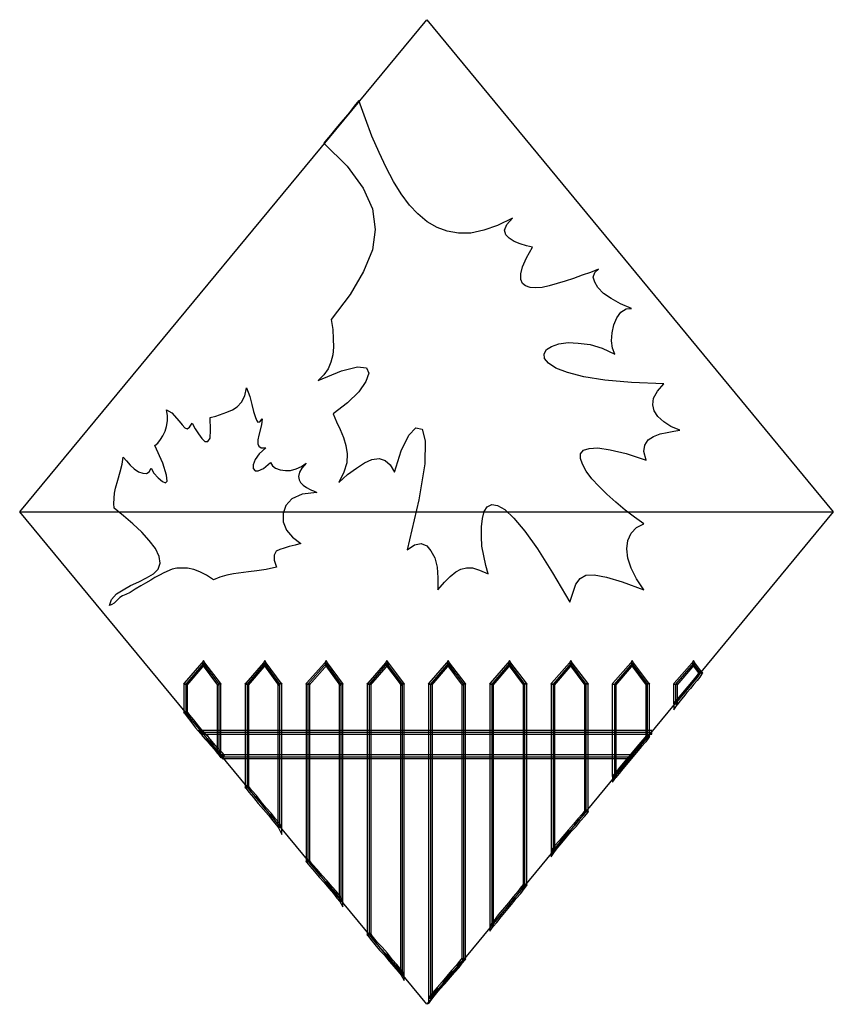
# Model space of a CAD drawing. Extents: x 0 to 30, y 0 to 36.3.
import ezdxf

# ---------------------------------------------------------------- set-up
doc = ezdxf.new("R2010")
doc.units = 0
doc.layers.add('CK_LEVEL_1', color=7, linetype='CONTINUOUS')

msp = doc.modelspace()

# ---------------------------------------------------------------- linework, layer by layer
at = {"layer": 'CK_LEVEL_1', "color": 2, "linetype": 'CONTINUOUS'}
for p, q in [((0, 18.170666), (15.027071, 36.341331)), ((15.027071, 36.341331), (30.036869, 18.170666)), ((12.349834, 33.14592), (12.17711, 32.921375)), ((12.522559, 33.353188), (12.349834, 33.145916)), ((12.764374, 32.679562), (12.522559, 33.353191)), ((12.177109, 32.921375), (11.797113, 32.47229)), ((11.797114, 32.47229), (11.62439, 32.265018)), ((13.006189, 32.040478), (12.764375, 32.679562)), ((11.468937, 32.075024), (11.330757, 31.902298)), ((11.624389, 32.265022), (11.468937, 32.075024)), ((13.265276, 31.435942), (13.006189, 32.040478)), ((11.330757, 31.9023), (11.227122, 31.781393)), ((11.227122, 31.781391), (12.090747, 30.935038)), ((13.524364, 30.883223), (13.265277, 31.435942)), ((12.090747, 30.93504), (12.678011, 30.123232)), ((13.800724, 30.365047), (13.524364, 30.883223)), ((14.077084, 29.915962), (13.800724, 30.365047)), ((12.678011, 30.123232), (13.023461, 29.363241)), ((14.387988, 29.501423), (14.077085, 29.915962)), ((14.698893, 29.173244), (14.387987, 29.501421)), ((13.023461, 29.363241), (13.127096, 28.603251)), ((15.044343, 28.879612), (14.698893, 29.173244)), ((15.407066, 28.672342), (15.044343, 28.879612)), ((17.635218, 28.741432), (17.134315, 28.568707)), ((18.187937, 29.017792), (17.635218, 28.741432)), ((17.894304, 28.568707), (17.980667, 28.775976)), ((17.980667, 28.775976), (18.187937, 29.017792)), ((13.127096, 28.603252), (13.023461, 27.843264)), ((15.787061, 28.534163), (15.407065, 28.672342)), ((16.201599, 28.465073), (15.78706, 28.534163)), ((16.650684, 28.465073), (16.201599, 28.465073)), ((17.134315, 28.568707), (16.650686, 28.465073)), ((17.946121, 28.395983), (17.894304, 28.568707)), ((18.06703, 28.275076), (17.946121, 28.395985)), ((18.257027, 28.154167), (18.06703, 28.275074)), ((18.481569, 28.067804), (18.257027, 28.154167)), ((18.706112, 27.998714), (18.481569, 28.067804)), ((18.930655, 27.946898), (18.706112, 27.998714)), ((13.023461, 27.843264), (12.695284, 27.048729)), ((18.706112, 27.549629), (18.930655, 27.946898)), ((18.567932, 27.221453), (18.706112, 27.549629)), ((12.695284, 27.048729), (12.194382, 26.202377)), ((18.498842, 26.962364), (18.567932, 27.221453)), ((18.498842, 26.755095), (18.498842, 26.962364)), ((20.761539, 26.910547), (20.450634, 26.789639)), ((21.072445, 27.014183), (20.761539, 26.910547)), ((21.366077, 27.13509), (21.072445, 27.014183)), ((21.176079, 26.841457), (21.227898, 27.014183)), ((21.227898, 27.014183), (21.366077, 27.13509)), ((18.567932, 26.599644), (18.498842, 26.755096)), ((18.671568, 26.513281), (18.567932, 26.599644)), ((20.139729, 26.686005), (19.552465, 26.513281)), ((20.450634, 26.78964), (20.139729, 26.686005)), ((21.227898, 26.651461), (21.176079, 26.841457)), ((21.348804, 26.461464), (21.227898, 26.651463)), ((12.194382, 26.202375), (11.503482, 25.269661)), ((18.844292, 26.461464), (18.671566, 26.513283)), ((19.051561, 26.444191), (18.844292, 26.461464)), ((19.293377, 26.461464), (19.051561, 26.444191)), ((19.552465, 26.513281), (19.293377, 26.461462)), ((21.556074, 26.236921), (21.348804, 26.461464)), ((21.832434, 26.046923), (21.556074, 26.236921)), ((22.177883, 25.856926), (21.832434, 26.046923)), ((22.592424, 25.6842), (22.177885, 25.856926)), ((22.039703, 25.338751), (22.195156, 25.546021)), ((22.195156, 25.546021), (22.385155, 25.666927)), ((22.385155, 25.666927), (22.592424, 25.6842)), ((11.503482, 25.269661), (11.555299, 24.906939)), ((21.86698, 24.786032), (21.936069, 25.079664)), ((21.936069, 25.079662), (22.039705, 25.338751)), ((11.555299, 24.906939), (11.572572, 24.561489)), ((21.849707, 24.492399), (21.86698, 24.786032)), ((11.572572, 24.561489), (11.589844, 24.250584)), ((19.638826, 24.28513), (19.897913, 24.371492)), ((19.897915, 24.37149), (20.243364, 24.423309)), ((20.243364, 24.423309), (20.62336, 24.406036)), ((20.62336, 24.406036), (21.055172, 24.354219)), ((21.055172, 24.354219), (21.504255, 24.21604)), ((21.884251, 24.21604), (21.849705, 24.492399)), ((11.589844, 24.250584), (11.555299, 23.974224)), ((19.362467, 24.008768), (19.44883, 24.164221)), ((19.37974, 23.836044), (19.362467, 24.00877)), ((19.44883, 24.164221), (19.638826, 24.28513)), ((21.504255, 24.21604), (21.970613, 23.991497)), ((21.970613, 23.991495), (21.884251, 24.216038)), ((11.486209, 23.697865), (11.382574, 23.456049)), ((11.555299, 23.974224), (11.486209, 23.697865)), ((19.51792, 23.663319), (19.37974, 23.836044)), ((19.794279, 23.473322), (19.51792, 23.663321)), ((11.019852, 23.024237), (11.883476, 23.386959)), ((11.382574, 23.456049), (11.227122, 23.231506)), ((11.883477, 23.386959), (12.470741, 23.525139)), ((12.470741, 23.525139), (12.79892, 23.490593)), ((12.885281, 23.300596), (12.781646, 22.989691)), ((12.798919, 23.490595), (12.885281, 23.300596)), ((20.226091, 23.317869), (19.794279, 23.473322)), ((20.830629, 23.162416), (20.226093, 23.317869)), ((11.227122, 23.231506), (11.019853, 23.024237)), ((12.781646, 22.989691), (12.522559, 22.609697)), ((21.607891, 23.04151), (20.830629, 23.162416)), ((22.592424, 22.955147), (21.607891, 23.04151)), ((23.784225, 22.90333), (22.592422, 22.955149)), ((23.542412, 22.626968), (23.784227, 22.903328)), ((8.30807, 22.454245), (8.37716, 22.747877)), ((8.37716, 22.747877), (8.498068, 22.436972)), ((12.522559, 22.609697), (12.108019, 22.195158)), ((23.40423, 22.367882), (23.54241, 22.626968)), ((8.03171, 22.056976), (8.187162, 22.229702)), ((8.187163, 22.229702), (8.30807, 22.454245)), ((8.498068, 22.436972), (8.567158, 22.143339)), ((12.108019, 22.195156), (11.572572, 21.797888)), ((23.369686, 22.126066), (23.404232, 22.367882)), ((5.458108, 21.7288), (5.423563, 21.936069)), ((5.423563, 21.936069), (5.613561, 21.832434)), ((5.613561, 21.832434), (5.889921, 21.521528)), ((7.237175, 21.711527), (7.651715, 21.849707)), ((7.651715, 21.849707), (7.858985, 21.936069)), ((7.858985, 21.936069), (8.03171, 22.056978)), ((8.567158, 22.143339), (8.636247, 21.884253)), ((8.636247, 21.884253), (8.688065, 21.694254)), ((23.421503, 21.901524), (23.369686, 22.126066)), ((23.559683, 21.694254), (23.421503, 21.901524)), ((5.423563, 21.331532), (5.458108, 21.538801)), ((5.458108, 21.538801), (5.458108, 21.728798)), ((5.889921, 21.521528), (5.993556, 21.383348)), ((6.269916, 21.296988), (6.373551, 21.45244)), ((6.373551, 21.452438), (6.477186, 21.245169)), ((7.029905, 21.65971), (7.237175, 21.711529)), ((7.047178, 21.193352), (7.029905, 21.659708)), ((8.688065, 21.694254), (8.739882, 21.556074)), ((8.739882, 21.556074), (8.7917, 21.486984)), ((8.7917, 21.486984), (8.86079, 21.504257)), ((8.86079, 21.504257), (8.947152, 21.607893)), ((8.947152, 21.607891), (8.92988, 21.383348)), ((11.572572, 21.79789), (11.693479, 21.504257)), ((11.693479, 21.504257), (11.831658, 21.210625)), ((23.784225, 21.504257), (23.559683, 21.694254)), ((24.043312, 21.331532), (23.784225, 21.504257)), ((5.285383, 20.986082), (5.371746, 21.158808)), ((5.371746, 21.158808), (5.423563, 21.331533)), ((5.993556, 21.383348), (6.097191, 21.279713)), ((6.097191, 21.279715), (6.183553, 21.245169)), ((6.183553, 21.245169), (6.269916, 21.296988)), ((6.477186, 21.245169), (6.598093, 21.055172)), ((7.029905, 20.899719), (7.047178, 21.193352)), ((8.92988, 21.383348), (8.826245, 21.003355)), ((11.831659, 21.210625), (11.952567, 20.916992)), ((14.370716, 21.003355), (14.629803, 21.279715)), ((14.629803, 21.279715), (14.854345, 21.227898)), ((14.854346, 21.227898), (14.975253, 20.796085)), ((23.646046, 21.055172), (23.905132, 21.106991)), ((23.905132, 21.106991), (24.146948, 21.158808)), ((24.37149, 21.193352), (24.043312, 21.331532)), ((24.146948, 21.158808), (24.37149, 21.193354)), ((5.095386, 20.709723), (5.199021, 20.847902)), ((5.199021, 20.847902), (5.285383, 20.986082)), ((6.598093, 21.055172), (6.719001, 20.882446)), ((6.719001, 20.882446), (6.839908, 20.778811)), ((6.839908, 20.778812), (6.943543, 20.778812)), ((6.943543, 20.778812), (7.029905, 20.899721)), ((8.826245, 21.003355), (8.7917, 20.830629)), ((8.7917, 20.830629), (8.7917, 20.69245)), ((11.952567, 20.916992), (12.038929, 20.62336)), ((14.077084, 20.433361), (14.370715, 21.003353)), ((14.975253, 20.796085), (14.957981, 19.949732)), ((23.076054, 20.640633), (23.19696, 20.830631)), ((23.19696, 20.830629), (23.40423, 20.951536)), ((23.40423, 20.951536), (23.646046, 21.055172)), ((4.991751, 20.62336), (5.095386, 20.709723)), ((5.285383, 19.967005), (4.991751, 20.62336)), ((8.7917, 20.69245), (8.826245, 20.606087)), ((8.826245, 20.606087), (8.912607, 20.536997)), ((9.085332, 20.536997), (8.843517, 20.312454)), ((8.912607, 20.536997), (9.085332, 20.536997)), ((12.038929, 20.62336), (12.090747, 20.312454)), ((13.835269, 19.638826), (14.077084, 20.433361)), ((20.709723, 20.312454), (20.813358, 20.450634)), ((20.813356, 20.450636), (21.020626, 20.519726)), ((21.020626, 20.519726), (21.348803, 20.536999)), ((21.348804, 20.536997), (21.79789, 20.467907)), ((21.79789, 20.467907), (22.385155, 20.329727)), ((23.127871, 20.087912), (23.041508, 20.398817)), ((23.04151, 20.398817), (23.076056, 20.640633)), ((3.782676, 19.932461), (3.817221, 20.191547)), ((3.817221, 20.191547), (3.938129, 20.053368)), ((3.938129, 20.053368), (4.076309, 19.897915)), ((8.688065, 20.105185), (8.618975, 19.915186)), ((8.843517, 20.312454), (8.688066, 20.105185)), ((8.99897, 19.777006), (9.258057, 20.001549)), ((9.258057, 20.001551), (9.327147, 19.880642)), ((12.090747, 20.312454), (12.073474, 19.984276)), ((12.729829, 19.984278), (13.006188, 20.105186)), ((13.006189, 20.105185), (13.265276, 20.13973)), ((13.265276, 20.13973), (13.489819, 20.070641)), ((13.489819, 20.070641), (13.679815, 19.915188)), ((20.709723, 20.13973), (20.709723, 20.312456)), ((20.778812, 19.932461), (20.709723, 20.13973)), ((22.385155, 20.329727), (23.127872, 20.087912)), ((3.627224, 19.345196), (3.713586, 19.656101)), ((3.713586, 19.656099), (3.782676, 19.932459)), ((4.076309, 19.897915), (4.231761, 19.759735)), ((4.231761, 19.759735), (4.387214, 19.656099)), ((4.387214, 19.656099), (4.542666, 19.60428)), ((4.680846, 19.587009), (4.784481, 19.656099)), ((4.784481, 19.656099), (4.853571, 19.794279)), ((4.853571, 19.794279), (4.957206, 19.60428)), ((5.423563, 19.535192), (5.285383, 19.967005)), ((8.618975, 19.915188), (8.618975, 19.777008)), ((8.618975, 19.777006), (8.688065, 19.690643)), ((8.688065, 19.690645), (8.808971, 19.690645)), ((8.808972, 19.690645), (8.99897, 19.777008)), ((9.327147, 19.880642), (9.448054, 19.794279)), ((9.448055, 19.794279), (9.62078, 19.725189)), ((9.62078, 19.725189), (9.810777, 19.707916)), ((9.810777, 19.707916), (10.000774, 19.707916)), ((10.000775, 19.707916), (10.208045, 19.759735)), ((10.208045, 19.759735), (10.398042, 19.846098)), ((10.328952, 19.638826), (10.294407, 19.483374)), ((10.415314, 19.794279), (10.328952, 19.638826)), ((10.398042, 19.846098), (10.570766, 19.967007)), ((10.570767, 19.967005), (10.415315, 19.794279)), ((11.969839, 19.638826), (11.779842, 19.258833)), ((12.073474, 19.984278), (11.969839, 19.638828)), ((12.108019, 19.552465), (12.436196, 19.794281)), ((12.436196, 19.794279), (12.72983, 19.984276)), ((13.679816, 19.915188), (13.835269, 19.638828)), ((14.957981, 19.949732), (14.733438, 18.619749)), ((20.916992, 19.673372), (20.778812, 19.932461)), ((21.124262, 19.397013), (20.916992, 19.673372)), ((3.540861, 19.051563), (3.627224, 19.345196)), ((4.542666, 19.604282), (4.680846, 19.587009)), ((4.957206, 19.604282), (5.112658, 19.431557)), ((5.112658, 19.431557), (5.268111, 19.293377)), ((5.268111, 19.293379), (5.389018, 19.24156)), ((5.389018, 19.24156), (5.440836, 19.31065)), ((5.440836, 19.31065), (5.423563, 19.535192)), ((10.294407, 19.483376), (10.31168, 19.362467)), ((10.31168, 19.362467), (10.363497, 19.258833)), ((11.779842, 19.258833), (12.10802, 19.552465)), ((21.383348, 19.120653), (21.124262, 19.397013)), ((3.506316, 18.861565), (3.540861, 19.051563)), ((10.363497, 19.258833), (10.467132, 19.155197)), ((10.467132, 19.155197), (10.588038, 19.068834)), ((10.588039, 19.068834), (10.726219, 18.999744)), ((10.726219, 18.999744), (10.778037, 18.982471)), ((10.778037, 18.982473), (10.847127, 18.947927)), ((10.847127, 18.947927), (10.898944, 18.930655)), ((10.898944, 18.930655), (10.968034, 18.896109)), ((21.676981, 18.827021), (21.383348, 19.120653)), ((3.471771, 18.481569), (3.506316, 18.861565)), ((10.052592, 18.654295), (9.828051, 18.412479)), ((10.432587, 18.827021), (10.052591, 18.654295)), ((10.968034, 18.896111), (10.432587, 18.827021)), ((14.733438, 18.619749), (14.301625, 16.771591)), ((22.005159, 18.533388), (21.676981, 18.827021)), ((15.027071, 0), (0, 18.170666)), ((0, 18.170666), (30.036869, 18.170666)), ((3.489044, 18.308846), (3.471771, 18.481571)), ((3.834494, 18.032484), (3.489044, 18.308844)), ((9.82805, 18.412479), (9.724415, 18.118847)), ((30.036869, 18.170666), (15.027071, 0)), ((17.082499, 17.92885), (17.151588, 18.187939)), ((17.151588, 18.187939), (17.255224, 18.360664)), ((17.255222, 18.360662), (17.427948, 18.447025)), ((17.427948, 18.447025), (17.635218, 18.412479)), ((17.635218, 18.412479), (17.911577, 18.257027)), ((17.911577, 18.257029), (18.239756, 17.946123)), ((22.350609, 18.239756), (22.005159, 18.533388)), ((22.696058, 17.980667), (22.350609, 18.239754)), ((4.179944, 17.738853), (3.834494, 18.032486)), ((9.724415, 18.118849), (9.724415, 17.807943)), ((9.724415, 17.807943), (9.845322, 17.497038)), ((17.047953, 17.617945), (17.082499, 17.92885)), ((18.239756, 17.946123), (18.654295, 17.462494)), ((23.04151, 17.738853), (22.69606, 17.980669)), ((4.508121, 17.427948), (4.179944, 17.738853)), ((9.845322, 17.497038), (10.069864, 17.237951)), ((17.047953, 17.272495), (17.047953, 17.617945)), ((18.654295, 17.462494), (19.120651, 16.806139)), ((22.575151, 17.393402), (22.76515, 17.600672)), ((22.765148, 17.600674), (23.041508, 17.738853)), ((4.784481, 17.117043), (4.508121, 17.427948)), ((5.009023, 16.823412), (4.784481, 17.117044)), ((10.069865, 17.237951), (10.380771, 17.013409)), ((17.065226, 16.909773), (17.047953, 17.272495)), ((22.419699, 16.806137), (22.454245, 17.117043)), ((22.454245, 17.117043), (22.575151, 17.393402)), ((5.147203, 16.529778), (5.009023, 16.82341)), ((9.465327, 16.719776), (9.396237, 16.581596)), ((9.603507, 16.788866), (9.465327, 16.719776)), ((9.75896, 16.840683), (9.603507, 16.788866)), ((9.948957, 16.892502), (9.758961, 16.840683)), ((10.1735, 16.944319), (9.948957, 16.892502)), ((10.38077, 17.013409), (10.1735, 16.944319)), ((14.301626, 16.771593), (14.577986, 16.961592)), ((14.577986, 16.961592), (14.8198, 17.013409)), ((14.819801, 17.013409), (15.027071, 16.927046)), ((15.027071, 16.927046), (15.182523, 16.737047)), ((15.182523, 16.737047), (15.320703, 16.477961)), ((17.134315, 16.54705), (17.065226, 16.909773)), ((19.120651, 16.806137), (19.67337, 15.925241)), ((22.454245, 16.460688), (22.419699, 16.806137)), ((5.181748, 16.287964), (5.147203, 16.529779)), ((9.396237, 16.581596), (9.396237, 16.391598)), ((9.396237, 16.391598), (9.4826, 16.132511)), ((15.320703, 16.477961), (15.407065, 16.132511)), ((17.203405, 16.201601), (17.134315, 16.54705)), ((22.575151, 16.097965), (22.454245, 16.460688)), ((4.939933, 15.890696), (5.112658, 16.063421)), ((5.112658, 16.063421), (5.181748, 16.287964)), ((5.630833, 16.063421), (5.319928, 15.925241)), ((5.803558, 16.097965), (5.630833, 16.063419)), ((6.200826, 16.097965), (5.803558, 16.097965)), ((6.425368, 16.046148), (6.200826, 16.097967)), ((6.649911, 15.959786), (6.425368, 16.046148)), ((8.757155, 15.994331), (8.44625, 15.959786)), ((9.102605, 16.046148), (8.757154, 15.994331)), ((9.4826, 16.132511), (9.102605, 16.046148)), ((15.407066, 16.132511), (15.441611, 15.735243)), ((16.097965, 15.959786), (16.287964, 16.063421)), ((16.287964, 16.063421), (16.495234, 16.115238)), ((16.495234, 16.115238), (16.719776, 16.115238)), ((16.719774, 16.115238), (16.978863, 16.028875)), ((16.978863, 16.028875), (17.289768, 15.890696)), ((17.289768, 15.890696), (17.203405, 16.201601)), ((22.765148, 15.700698), (22.57515, 16.097965)), ((4.404486, 15.597064), (4.680846, 15.735243)), ((4.836299, 15.648881), (4.646301, 15.545246)), ((4.680846, 15.735243), (4.939933, 15.890696)), ((4.991751, 15.752516), (4.836299, 15.648881)), ((5.164476, 15.838878), (4.991751, 15.752516)), ((5.319928, 15.925241), (5.164476, 15.838879)), ((6.891725, 15.838878), (6.649911, 15.959785)), ((7.150813, 15.666153), (6.891725, 15.838878)), ((7.392628, 15.769788), (7.150813, 15.666153)), ((7.651715, 15.838878), (7.392628, 15.769788)), ((7.89353, 15.890696), (7.651715, 15.838878)), ((8.44625, 15.959786), (7.89353, 15.890697)), ((15.441611, 15.735243), (15.441611, 15.303431)), ((15.683426, 15.579791), (15.890696, 15.787061)), ((15.890696, 15.787061), (16.097965, 15.959785)), ((19.673372, 15.925241), (20.312454, 14.837074)), ((20.536997, 15.510701), (20.69245, 15.717971)), ((20.69245, 15.717971), (20.899719, 15.838878)), ((20.899719, 15.838878), (21.210625, 15.856151)), ((21.210625, 15.856151), (21.65971, 15.769788)), ((21.65971, 15.769788), (22.246975, 15.597064)), ((23.04151, 15.303431), (22.76515, 15.700698)), ((3.575406, 15.147979), (3.817221, 15.303431)), ((3.817221, 15.303431), (4.093581, 15.458883)), ((4.266306, 15.320704), (4.076309, 15.199797)), ((4.093581, 15.458884), (4.404486, 15.597064)), ((4.473576, 15.441611), (4.266306, 15.320704)), ((4.646301, 15.545246), (4.473576, 15.441611)), ((15.441611, 15.303431), (15.683426, 15.57979)), ((20.433361, 15.217069), (20.536997, 15.5107)), ((22.246975, 15.597064), (23.04151, 15.303431)), ((3.316319, 14.716166), (3.385409, 14.940708)), ((3.385409, 14.940709), (3.575406, 15.147979)), ((3.696314, 15.009799), (3.489044, 14.802529)), ((3.799949, 15.078889), (3.696314, 15.009799)), ((3.920856, 15.130706), (3.799949, 15.078889)), ((4.076309, 15.199796), (3.920856, 15.130706)), ((20.312454, 14.837074), (20.433363, 15.21707)), ((3.402681, 14.750711), (3.316319, 14.716166)), ((3.489044, 14.802529), (3.402681, 14.750711)), ((6.079918, 11.848932), (6.736273, 12.608922)), ((6.78809, 12.574377), (6.131736, 11.814387)), ((6.183553, 11.779842), (6.839908, 12.539832)), ((6.78809, 12.695284), (6.736273, 12.608922)), ((6.736273, 12.608922), (6.839908, 12.608922)), ((6.736273, 12.608922), (6.839908, 12.539832)), ((6.839908, 12.539832), (6.736273, 12.539832)), ((6.736273, 12.539832), (7.306265, 11.779842)), ((6.839908, 12.608922), (6.78809, 12.695284)), ((7.358083, 11.814387), (6.78809, 12.574377)), ((7.4099, 11.848932), (6.839908, 12.608922)), ((8.99897, 12.608922), (8.342615, 11.848932)), ((9.050787, 12.574377), (8.394433, 11.814387)), ((8.44625, 11.779842), (9.102605, 12.539832)), ((9.050787, 12.695284), (8.99897, 12.608922)), ((8.99897, 12.608922), (9.102605, 12.608922)), ((8.99897, 12.608922), (9.102605, 12.539832)), ((9.102605, 12.539832), (8.99897, 12.608922)), ((9.102605, 12.539832), (8.99897, 12.539832)), ((8.99897, 12.539832), (9.55169, 11.779842)), ((9.102605, 12.608922), (9.050787, 12.695284)), ((9.603507, 11.814387), (9.050787, 12.574377)), ((9.655325, 11.848932), (9.102605, 12.608922)), ((10.588039, 11.848932), (11.261667, 12.608922)), ((11.313484, 12.574377), (10.639857, 11.814387)), ((10.691674, 11.779842), (11.365302, 12.539832)), ((11.313484, 12.695284), (11.261667, 12.608922)), ((11.261667, 12.608922), (11.365302, 12.608922)), ((11.261667, 12.608922), (11.365302, 12.539832)), ((11.365302, 12.539832), (11.261667, 12.539832)), ((11.261667, 12.539832), (11.814387, 11.779842)), ((11.365302, 12.608922), (11.313484, 12.695284)), ((11.866204, 11.814387), (11.313484, 12.574377)), ((11.918022, 11.848932), (11.365302, 12.608922)), ((13.507091, 12.608922), (12.850736, 11.848932)), ((13.558909, 12.574377), (12.902555, 11.814387)), ((12.954371, 11.779842), (13.610726, 12.539832)), ((13.507091, 12.608922), (13.610725, 12.608922)), ((13.507091, 12.608922), (13.610725, 12.539832)), ((13.507091, 12.539832), (14.077084, 11.779842)), ((13.558909, 12.695284), (13.507092, 12.608922)), ((13.610726, 12.539832), (13.507092, 12.608922)), ((13.610726, 12.539832), (13.507092, 12.539832)), ((14.128901, 11.814387), (13.558908, 12.574377)), ((13.610726, 12.608922), (13.558909, 12.695284)), ((14.180718, 11.848932), (13.610726, 12.608922)), ((15.113433, 11.848932), (15.769788, 12.608922)), ((15.821606, 12.574377), (15.165251, 11.814387)), ((15.217068, 11.779842), (15.873423, 12.539832)), ((15.821606, 12.695284), (15.769788, 12.608922)), ((15.769788, 12.608922), (15.873423, 12.608922)), ((15.769788, 12.608922), (15.873423, 12.539832)), ((15.873423, 12.539832), (15.769788, 12.539832)), ((15.769788, 12.539832), (16.339779, 11.779842)), ((15.873423, 12.608922), (15.821606, 12.695284)), ((16.391598, 11.814387), (15.821606, 12.574377)), ((16.443415, 11.848932), (15.873423, 12.608922)), ((17.376129, 11.848932), (18.032484, 12.608922)), ((18.084303, 12.574377), (17.427948, 11.814387)), ((17.479765, 11.779842), (18.13612, 12.539832)), ((18.032484, 12.608922), (18.13612, 12.608922)), ((18.032484, 12.608922), (18.13612, 12.539832)), ((18.13612, 12.539832), (18.032484, 12.539832)), ((18.032484, 12.539832), (18.602476, 11.779842)), ((18.084303, 12.695284), (18.032486, 12.608922)), ((18.13612, 12.608922), (18.084301, 12.695284)), ((18.654295, 11.814387), (18.084301, 12.574377)), ((18.706112, 11.848932), (18.13612, 12.608922)), ((20.295181, 12.608922), (19.638826, 11.848932)), ((20.346998, 12.574377), (19.690643, 11.814387)), ((19.742462, 11.779842), (20.398817, 12.539832)), ((20.346998, 12.695284), (20.295181, 12.608922)), ((20.295181, 12.608922), (20.398817, 12.608922)), ((20.295181, 12.608922), (20.398817, 12.539832)), ((20.398817, 12.539832), (20.295181, 12.608922)), ((20.398817, 12.539832), (20.295181, 12.539832)), ((20.295181, 12.539832), (20.865173, 11.779842)), ((20.398817, 12.608922), (20.346998, 12.695284)), ((20.916992, 11.814387), (20.347, 12.574377)), ((20.968809, 11.848932), (20.398817, 12.608922)), ((22.557878, 12.608922), (21.901524, 11.848932)), ((22.609695, 12.574377), (21.953341, 11.814387)), ((22.005159, 11.779842), (22.661514, 12.539832)), ((22.609695, 12.695284), (22.557878, 12.608922)), ((22.557878, 12.608922), (22.661514, 12.608922)), ((22.557878, 12.608922), (22.661514, 12.539832)), ((22.661514, 12.539832), (22.557878, 12.608922)), ((22.661514, 12.539832), (22.557878, 12.539832)), ((22.557878, 12.539832), (23.127871, 11.779842)), ((22.661514, 12.608922), (22.609695, 12.695284)), ((23.179689, 11.814387), (22.609695, 12.574377)), ((23.231506, 11.848932), (22.661514, 12.608922)), ((24.820576, 12.608922), (24.164221, 11.848932)), ((24.872393, 12.574377), (24.216038, 11.814387)), ((24.267857, 11.779842), (24.924212, 12.539832)), ((24.872393, 12.695284), (24.820576, 12.608922)), ((24.820576, 12.608922), (24.924212, 12.608922)), ((24.820576, 12.608922), (24.924212, 12.539832)), ((24.924212, 12.539832), (24.820576, 12.608922)), ((24.924212, 12.539832), (24.820576, 12.539832)), ((24.820576, 12.539832), (25.079662, 12.194382)), ((24.924212, 12.608922), (24.872393, 12.695284)), ((25.131479, 12.228927), (24.872393, 12.574377)), ((25.183298, 12.263472), (24.924212, 12.608922)), ((24.906939, 12.021657), (24.786032, 11.883477)), ((25.010572, 12.142564), (24.906937, 12.021657)), ((24.958755, 11.987112), (25.062391, 12.108019)), ((25.079662, 12.263472), (25.010572, 12.142564)), ((25.114208, 12.073474), (25.010572, 11.952567)), ((25.062391, 12.108019), (25.131481, 12.228927)), ((25.079662, 12.194382), (25.183298, 12.263472)), ((25.183298, 12.263472), (25.079662, 12.194382)), ((25.079662, 12.194382), (25.079662, 12.263472)), ((25.183298, 12.194382), (25.114208, 12.073474)), ((25.217842, 12.228927), (25.183296, 12.263472)), ((25.183298, 12.263472), (25.183298, 12.194382)), ((25.183298, 12.194382), (25.217844, 12.228927)), ((6.062646, 11.814387), (6.079918, 11.848932)), ((6.079918, 11.848932), (6.062646, 11.83166)), ((6.062646, 11.83166), (6.062646, 11.814387)), ((6.062646, 11.814387), (6.200826, 11.814387)), ((6.200826, 11.814387), (6.062646, 11.814387)), ((6.062646, 11.814387), (6.062646, 10.778037)), ((6.131736, 11.814387), (6.131736, 10.778037)), ((6.200826, 11.814387), (6.183553, 11.779842)), ((6.200826, 10.778037), (6.200826, 11.814387)), ((7.306265, 11.779842), (7.288993, 11.814387)), ((7.288993, 11.814387), (7.288993, 9.309875)), ((7.4099, 11.848932), (7.306265, 11.779842)), ((7.306265, 11.779842), (7.4099, 11.848932)), ((7.358083, 9.309875), (7.358083, 11.814386)), ((7.4099, 11.848932), (7.427173, 11.814387)), ((7.427173, 11.83166), (7.4099, 11.848932)), ((7.427173, 11.814387), (7.427173, 11.83166)), ((7.427173, 9.309875), (7.427173, 11.814386)), ((8.325343, 11.814387), (8.342615, 11.848932)), ((8.342615, 11.848932), (8.325343, 11.83166)), ((8.325343, 11.83166), (8.325343, 11.814387)), ((8.325343, 11.814387), (8.463523, 11.814387)), ((8.463523, 11.814387), (8.325343, 11.814387)), ((8.325343, 11.814387), (8.325343, 8.014439)), ((8.394433, 11.814387), (8.394433, 8.014439)), ((8.463523, 11.814387), (8.44625, 11.779842)), ((8.463523, 8.014438), (8.463523, 11.814386)), ((9.55169, 11.779842), (9.534417, 11.814387)), ((9.534417, 11.814387), (9.534417, 6.546276)), ((9.655325, 11.848932), (9.55169, 11.779842)), ((9.55169, 11.779842), (9.655325, 11.848932)), ((9.603507, 6.546276), (9.603507, 11.814387)), ((9.655325, 11.848932), (9.672597, 11.814387)), ((9.672597, 11.83166), (9.655325, 11.848932)), ((9.672597, 11.814387), (9.672597, 11.83166)), ((9.672597, 6.546276), (9.672597, 11.814387)), ((10.570767, 11.814387), (10.588039, 11.848932)), ((10.588039, 11.848932), (10.570767, 11.83166)), ((10.570767, 11.83166), (10.570767, 11.814387)), ((10.570767, 11.814387), (10.708947, 11.814387)), ((10.708947, 11.814387), (10.570767, 11.814387)), ((10.570767, 11.814387), (10.570767, 5.285384)), ((10.639857, 11.814387), (10.639857, 5.285384)), ((10.708947, 11.814387), (10.691674, 11.779842)), ((10.708947, 5.285384), (10.708947, 11.814387)), ((11.814387, 11.779842), (11.797114, 11.814387)), ((11.797114, 11.814387), (11.797114, 3.834494)), ((11.918022, 11.848932), (11.814387, 11.779842)), ((11.814387, 11.779842), (11.918022, 11.848932)), ((11.866204, 3.834494), (11.866204, 11.814387)), ((11.918022, 11.848932), (11.935294, 11.814387)), ((11.935294, 11.83166), (11.918022, 11.848932)), ((11.935294, 11.814387), (11.935294, 11.83166)), ((11.935294, 3.834494), (11.935294, 11.814387)), ((12.833464, 11.814387), (12.850736, 11.848932)), ((12.850736, 11.848932), (12.833464, 11.83166)), ((12.833464, 11.83166), (12.833464, 11.814387)), ((12.833464, 11.814387), (12.971643, 11.814387)), ((12.833464, 11.814387), (12.833464, 2.573603)), ((12.971644, 11.814387), (12.833465, 11.814387)), ((12.902554, 11.814387), (12.902554, 2.573603)), ((12.971644, 11.814387), (12.954371, 11.779842)), ((12.971644, 2.573602), (12.971644, 11.814386)), ((14.077084, 11.779842), (14.059811, 11.814387)), ((14.059811, 11.814387), (14.059811, 1.10544)), ((14.077084, 11.779842), (14.180717, 11.848932)), ((14.180718, 11.848932), (14.077085, 11.779842)), ((14.128901, 1.10544), (14.128901, 11.814387)), ((14.180718, 11.848932), (14.197991, 11.814387)), ((14.197991, 11.83166), (14.180718, 11.848932)), ((14.197991, 11.814387), (14.197991, 11.83166)), ((14.197991, 1.10544), (14.197991, 11.814387)), ((15.096161, 11.814387), (15.113433, 11.848932)), ((15.113433, 11.848932), (15.096161, 11.83166)), ((15.096161, 11.83166), (15.096161, 11.814387)), ((15.096161, 11.814387), (15.234341, 11.814387)), ((15.234341, 11.814387), (15.096161, 11.814387)), ((15.096161, 11.814387), (15.096161, 0.224544)), ((15.165251, 11.814387), (15.165251, 0.224544)), ((15.234341, 11.814387), (15.217068, 11.779842)), ((15.234341, 0.224543), (15.234341, 11.814386)), ((16.339781, 11.779842), (16.322508, 11.814387)), ((16.322508, 11.814387), (16.322508, 1.675432)), ((16.443415, 11.848932), (16.339779, 11.779842)), ((16.339781, 11.779842), (16.443417, 11.848932)), ((16.391598, 1.675432), (16.391598, 11.814387)), ((16.443415, 11.848932), (16.460688, 11.814387)), ((16.460688, 11.83166), (16.443415, 11.848932)), ((16.460688, 11.814387), (16.460688, 11.83166)), ((16.460688, 1.675432), (16.460688, 11.814387)), ((17.376129, 11.848932), (17.358856, 11.83166)), ((17.358858, 11.814387), (17.376131, 11.848932)), ((17.358858, 11.83166), (17.358858, 11.814387)), ((17.358858, 11.814387), (17.497038, 11.814387)), ((17.497038, 11.814387), (17.358858, 11.814387)), ((17.358858, 11.814387), (17.358858, 2.901779)), ((17.427948, 11.814387), (17.427948, 2.901779)), ((17.497038, 11.814387), (17.479765, 11.779842)), ((17.497038, 2.901779), (17.497038, 11.814387)), ((18.602476, 11.779842), (18.585203, 11.814387)), ((18.585205, 11.814387), (18.585205, 4.404487)), ((18.706112, 11.848932), (18.602476, 11.779842)), ((18.602476, 11.779842), (18.706112, 11.848932)), ((18.654295, 4.404487), (18.654295, 11.814387)), ((18.706112, 11.848932), (18.723385, 11.814387)), ((18.723385, 11.83166), (18.706112, 11.848932)), ((18.723385, 11.814387), (18.723385, 11.83166)), ((18.723385, 4.404487), (18.723385, 11.814387)), ((19.621553, 11.814387), (19.638826, 11.848932)), ((19.638826, 11.848932), (19.621553, 11.83166)), ((19.621553, 11.83166), (19.621553, 11.814387)), ((19.621553, 11.814387), (19.759733, 11.814387)), ((19.759733, 11.814387), (19.621553, 11.814387)), ((19.621553, 11.814387), (19.621553, 5.66538)), ((19.690643, 11.814387), (19.690643, 5.66538)), ((19.759733, 11.814387), (19.74246, 11.779842)), ((19.759733, 5.665379), (19.759733, 11.814386)), ((20.865173, 11.779842), (20.8479, 11.814387)), ((20.847902, 11.814387), (20.847902, 7.116268)), ((20.968809, 11.848932), (20.865173, 11.779842)), ((20.865173, 11.779842), (20.968809, 11.848932)), ((20.916992, 7.116268), (20.916992, 11.814387)), ((20.968809, 11.848932), (20.986082, 11.814387)), ((20.986082, 11.83166), (20.968809, 11.848932)), ((20.986082, 11.814387), (20.986082, 11.83166)), ((20.986082, 7.116268), (20.986082, 11.814387)), ((21.884251, 11.814387), (21.901524, 11.848932)), ((21.901524, 11.848932), (21.884251, 11.83166)), ((21.884251, 11.83166), (21.884251, 11.814387)), ((21.884251, 8.411705), (21.884251, 11.814387)), ((21.884251, 11.814387), (22.02243, 11.814387)), ((21.953341, 11.814387), (21.953341, 8.411705)), ((22.02243, 11.814387), (22.005157, 11.779842)), ((22.02243, 8.411705), (22.02243, 11.814387)), ((23.127871, 11.779842), (23.110598, 11.814387)), ((23.1106, 11.814387), (23.1106, 9.879869)), ((23.231506, 11.848932), (23.127871, 11.779842)), ((23.127871, 11.779842), (23.231506, 11.848932)), ((23.179689, 9.879868), (23.179689, 11.814386)), ((23.231506, 11.848932), (23.248779, 11.814387)), ((23.248779, 11.83166), (23.231506, 11.848932)), ((23.248779, 11.814387), (23.248779, 11.83166)), ((23.248779, 9.879868), (23.248779, 11.814386)), ((24.146948, 11.814387), (24.164221, 11.848932)), ((24.164221, 11.848932), (24.146948, 11.83166)), ((24.146948, 11.83166), (24.146948, 11.814387)), ((24.146948, 11.814387), (24.285128, 11.814387)), ((24.146948, 11.088942), (24.146948, 11.814386)), ((24.216038, 11.814387), (24.216038, 11.088943)), ((24.285128, 11.814387), (24.267855, 11.779842)), ((24.285128, 11.088942), (24.285128, 11.814386)), ((24.665123, 11.728025), (24.526943, 11.572573)), ((24.57876, 11.538027), (24.71694, 11.69348)), ((24.768759, 11.658935), (24.630579, 11.503482)), ((24.786032, 11.883477), (24.665123, 11.728025)), ((24.716942, 11.69348), (24.837849, 11.848931)), ((24.889666, 11.814387), (24.768757, 11.658936)), ((24.837849, 11.848932), (24.958757, 11.987112)), ((25.010572, 11.952567), (24.889666, 11.814387)), ((24.406036, 11.41712), (24.267857, 11.261667)), ((24.319674, 11.227122), (24.457853, 11.382575)), ((24.50967, 11.34803), (24.37149, 11.192577)), ((24.526943, 11.572572), (24.406036, 11.41712)), ((24.457853, 11.382575), (24.578762, 11.538027)), ((24.630577, 11.503482), (24.50967, 11.34803)), ((24.267857, 11.054397), (24.146948, 11.088942)), ((24.146948, 11.088942), (24.146948, 10.8644)), ((24.146948, 10.8644), (24.267857, 11.054397)), ((24.267857, 11.261667), (24.164221, 11.123487)), ((24.267857, 11.054397), (24.164221, 11.123487)), ((24.164221, 11.123487), (24.285128, 11.088943)), ((24.216038, 11.088942), (24.319674, 11.227121)), ((24.37149, 11.192577), (24.267855, 11.054398)), ((6.079918, 10.743492), (6.062646, 10.778037)), ((6.062646, 10.778037), (6.062646, 10.760765)), ((6.062646, 10.760765), (6.079918, 10.743492)), ((6.079918, 10.743492), (6.183553, 10.812582)), ((6.183553, 10.812582), (6.079918, 10.743492)), ((6.079918, 10.743492), (6.183553, 10.605312)), ((6.131736, 10.778037), (6.235371, 10.639857)), ((6.183553, 10.812582), (6.200826, 10.778037)), ((6.287188, 10.674402), (6.183553, 10.812582)), ((6.183553, 10.605312), (6.321733, 10.432588)), ((6.235371, 10.639857), (6.373551, 10.467133)), ((6.425368, 10.501677), (6.287188, 10.674401)), ((6.321733, 10.432587), (6.494458, 10.208045)), ((6.373551, 10.467132), (6.546276, 10.24259)), ((6.598093, 10.277135), (6.425368, 10.501677)), ((6.494458, 10.208045), (6.684456, 9.983503)), ((6.546276, 10.24259), (6.736273, 10.018048)), ((6.78809, 10.052593), (6.598093, 10.277135)), ((6.736273, 10.10441), (6.598093, 10.10441)), ((6.598093, 10.10441), (6.684456, 10.000775)), ((6.684456, 10.000775), (6.736273, 10.10441)), ((6.684456, 10.000775), (6.78809, 10.069865)), ((6.78809, 10.069865), (6.684456, 10.000775)), ((6.684456, 10.000775), (6.753545, 9.897141)), ((6.684456, 9.983503), (6.874453, 9.776234)), ((23.33514, 10.10441), (6.736273, 10.10441)), ((6.78809, 10.069865), (6.736273, 9.96623)), ((23.33514, 10.03532), (6.736273, 10.03532)), ((6.736273, 10.03532), (6.805363, 9.931685)), ((6.736273, 10.018048), (6.92627, 9.810779)), ((6.736273, 9.96623), (23.33514, 9.96623)), ((6.753545, 9.89714), (6.85718, 9.776233)), ((6.85718, 9.96623), (6.78809, 10.069865)), ((6.978088, 9.845323), (6.78809, 10.052592)), ((6.805363, 9.931685), (6.908998, 9.828051)), ((6.960815, 9.879868), (6.85718, 9.966229)), ((6.908998, 9.82805), (7.012633, 9.707143)), ((7.06445, 9.741688), (6.960815, 9.879868)), ((7.150813, 9.638053), (6.978088, 9.845323)), ((22.575151, 9.13715), (23.335142, 10.03532)), ((23.127871, 9.914413), (23.006964, 9.758961)), ((23.058781, 9.724415), (23.179689, 9.879868)), ((23.1106, 9.879868), (23.127872, 9.914412)), ((23.1106, 9.879868), (23.248779, 9.879868)), ((23.248779, 9.879868), (23.1106, 9.879868)), ((23.231506, 9.845323), (23.1106, 9.68987)), ((23.248779, 9.879868), (23.231506, 9.845323)), ((23.231506, 9.845323), (23.248779, 9.862595)), ((23.248779, 9.862595), (23.248779, 9.879868)), ((23.33514, 9.96623), (23.33514, 10.10441)), ((6.85718, 9.776233), (6.960815, 9.672598)), ((6.874453, 9.776233), (7.047178, 9.568963)), ((6.92627, 9.810778), (7.098995, 9.603508)), ((6.960815, 9.672598), (7.081723, 9.534418)), ((7.012633, 9.707143), (7.13354, 9.568963)), ((7.047178, 9.568963), (7.20263, 9.396238)), ((7.185358, 9.603508), (7.06445, 9.741688)), ((7.081723, 9.534418), (7.185358, 9.41351)), ((7.098995, 9.603508), (7.254448, 9.430783)), ((7.13354, 9.568963), (7.34081, 9.327148)), ((7.306265, 9.465328), (7.150813, 9.638053)), ((7.288993, 9.4826), (7.185358, 9.603508)), ((7.496263, 9.27533), (7.288993, 9.482599)), ((7.4099, 9.34442), (7.306265, 9.465328)), ((22.851511, 9.586235), (22.16061, 8.757155)), ((22.212429, 8.72261), (22.90333, 9.55169)), ((22.955147, 9.517145), (22.264246, 8.688066)), ((23.006964, 9.75896), (22.851511, 9.586235)), ((22.90333, 9.55169), (23.058783, 9.724415)), ((23.1106, 9.68987), (22.955147, 9.517145)), ((7.185358, 9.41351), (7.288993, 9.275331)), ((7.20263, 9.396238), (7.306265, 9.275331)), ((7.254448, 9.430783), (7.358083, 9.309875)), ((7.288993, 9.309875), (7.4099, 9.344419)), ((7.288993, 9.309875), (7.427173, 9.309875)), ((7.427173, 9.309875), (7.288993, 9.309875)), ((7.288993, 9.27533), (7.461718, 9.102605)), ((7.427173, 9.309875), (7.306265, 9.27533)), ((7.306265, 9.27533), (7.427173, 9.102605)), ((7.34081, 9.327148), (7.444445, 9.223514)), ((7.427173, 9.102605), (7.427173, 9.309875)), ((7.444445, 9.223513), (7.513535, 9.13715)), ((7.513535, 9.06806), (7.461718, 9.102605)), ((7.461718, 9.102605), (7.47899, 9.06806)), ((7.565353, 9.171695), (7.496263, 9.27533)), ((7.513535, 9.06806), (7.513535, 9.20624)), ((7.513535, 9.20624), (7.565353, 9.171695)), ((22.575151, 9.20624), (7.513535, 9.20624)), ((7.513535, 9.20624), (7.513535, 9.06806)), ((7.513535, 9.13715), (22.575151, 9.13715)), ((22.575151, 9.06806), (22.575151, 9.20624)), ((7.47899, 9.06806), (7.513535, 9.06806)), ((7.513535, 9.06806), (22.575151, 9.06806)), ((22.16061, 8.757155), (22.02243, 8.584431)), ((22.074249, 8.549885), (22.212429, 8.72261)), ((22.005159, 8.37716), (21.884251, 8.411705)), ((21.884251, 8.411705), (21.884251, 8.204436)), ((21.884251, 8.204436), (22.005159, 8.37716)), ((22.02243, 8.58443), (21.901524, 8.44625)), ((22.005159, 8.37716), (21.901524, 8.44625)), ((21.901524, 8.44625), (22.02243, 8.411705)), ((21.953341, 8.411705), (22.074249, 8.549885)), ((22.126066, 8.51534), (22.005159, 8.37716)), ((22.264246, 8.688065), (22.126066, 8.51534)), ((8.342615, 7.979893), (8.325343, 8.014439)), ((8.325343, 8.014438), (8.325343, 7.997166)), ((8.325343, 7.997166), (8.342615, 7.979893)), ((8.342615, 7.979893), (8.44625, 8.048984)), ((8.44625, 8.048983), (8.342615, 7.979893)), ((8.394433, 8.014438), (8.51534, 7.858986)), ((8.44625, 8.048983), (8.463523, 8.014438)), ((8.567158, 7.893531), (8.44625, 8.048983)), ((8.342615, 7.979893), (8.463523, 7.824441)), ((8.463523, 7.824441), (8.636247, 7.634443)), ((8.51534, 7.858986), (8.688065, 7.668988)), ((8.739882, 7.703533), (8.567159, 7.893531)), ((8.636247, 7.634443), (8.808971, 7.409901)), ((8.688065, 7.668988), (8.860789, 7.444446)), ((8.912607, 7.478991), (8.739882, 7.703533)), ((8.808972, 7.409901), (8.99897, 7.185358)), ((8.86079, 7.444446), (9.050787, 7.219903)), ((9.102605, 7.254448), (8.912607, 7.478991)), ((8.99897, 7.185358), (9.188967, 6.978088)), ((9.050787, 7.219903), (9.240785, 7.012633)), ((9.292602, 7.047178), (9.102605, 7.254448)), ((9.188967, 6.978088), (9.344419, 6.770818)), ((9.240785, 7.012633), (9.396236, 6.805363)), ((9.448055, 6.839908), (9.292603, 7.047178)), ((20.761539, 7.012633), (20.606087, 6.839908)), ((20.657904, 6.805363), (20.813356, 6.978088)), ((20.709723, 6.770818), (20.865175, 6.943543)), ((20.865173, 7.150813), (20.761538, 7.012633)), ((20.813356, 6.978088), (20.916992, 7.116268)), ((20.847902, 7.116268), (20.865175, 7.150813)), ((20.847902, 7.116268), (20.986082, 7.116268)), ((20.986082, 7.116268), (20.847902, 7.116268)), ((20.865173, 6.943543), (20.968809, 7.081723)), ((20.986082, 7.116268), (20.968809, 7.081723)), ((20.968809, 7.081723), (20.986082, 7.098996)), ((20.986082, 7.098996), (20.986082, 7.116268)), ((9.34442, 6.770818), (9.4826, 6.615366)), ((9.396237, 6.805363), (9.534417, 6.649911)), ((9.586235, 6.684456), (9.448055, 6.839908)), ((9.4826, 6.615366), (9.55169, 6.511731)), ((9.534417, 6.649911), (9.603507, 6.546276)), ((9.534417, 6.546276), (9.655325, 6.580821)), ((9.534417, 6.546276), (9.672597, 6.546276)), ((9.672597, 6.546276), (9.534417, 6.546276)), ((9.672597, 6.546276), (9.55169, 6.511731)), ((9.655325, 6.580821), (9.586235, 6.684456)), ((9.672597, 6.269916), (9.672597, 6.546276)), ((20.450634, 6.649911), (20.260637, 6.442641)), ((20.312454, 6.408096), (20.502453, 6.615366)), ((20.364271, 6.373551), (20.554268, 6.580821)), ((20.606087, 6.839908), (20.450634, 6.649911)), ((20.502453, 6.615366), (20.657906, 6.805363)), ((20.55427, 6.580821), (20.709723, 6.770818)), ((9.55169, 6.511731), (9.672597, 6.269916)), ((20.260637, 6.442641), (19.915188, 6.028101)), ((19.967005, 5.993556), (20.312454, 6.408096)), ((20.018822, 5.959011), (20.364271, 6.373551)), ((19.759733, 5.855376), (19.638826, 5.699924)), ((19.690643, 5.665379), (19.811552, 5.820831)), ((19.915188, 6.028101), (19.759735, 5.855376)), ((19.811552, 5.820831), (19.967005, 5.993556)), ((19.863369, 5.786286), (20.018822, 5.959011)), ((19.742462, 5.630834), (19.621553, 5.665379)), ((19.621553, 5.665379), (19.621553, 5.440836)), ((19.621553, 5.440836), (19.742462, 5.630834)), ((19.742462, 5.630834), (19.638826, 5.699924)), ((19.638826, 5.699924), (19.759733, 5.665379)), ((19.638826, 5.699924), (19.742462, 5.630834)), ((19.742462, 5.630834), (19.863369, 5.786286)), ((10.588039, 5.250839), (10.570767, 5.285384)), ((10.570767, 5.285384), (10.570767, 5.268111)), ((10.570767, 5.268111), (10.588039, 5.250839)), ((10.588039, 5.250839), (10.691674, 5.319929)), ((10.691674, 5.319929), (10.588039, 5.250839)), ((10.588039, 5.250839), (10.708947, 5.095386)), ((10.639857, 5.285384), (10.760764, 5.129931)), ((10.691674, 5.319929), (10.708947, 5.285384)), ((10.812582, 5.164476), (10.691674, 5.319929)), ((10.708947, 5.095386), (10.881672, 4.905389)), ((10.760764, 5.129931), (10.933489, 4.939934)), ((10.985307, 4.974479), (10.812582, 5.164476)), ((10.881672, 4.905389), (11.054397, 4.698119)), ((10.933489, 4.939934), (11.106214, 4.732664)), ((11.158032, 4.767209), (10.985308, 4.974479)), ((11.106214, 4.732664), (11.296211, 4.525394)), ((11.348029, 4.559939), (11.158032, 4.767209)), ((11.054397, 4.698119), (11.244393, 4.490849)), ((11.244394, 4.490849), (11.417119, 4.283579)), ((11.296212, 4.525394), (11.468937, 4.318124)), ((11.520754, 4.352669), (11.348029, 4.559939)), ((18.602476, 4.439032), (18.516113, 4.335397)), ((18.567932, 4.300852), (18.654295, 4.404487)), ((18.585205, 4.404487), (18.602478, 4.439032)), ((18.585205, 4.404487), (18.723385, 4.404487)), ((18.723385, 4.404487), (18.585205, 4.404487)), ((18.619749, 4.266307), (18.706112, 4.369942)), ((18.723385, 4.404487), (18.706112, 4.369942)), ((18.706112, 4.369942), (18.723385, 4.387214)), ((18.723385, 4.387214), (18.723385, 4.404487)), ((11.417119, 4.283579), (11.589844, 4.093582)), ((11.468937, 4.318124), (11.641662, 4.128127)), ((11.693479, 4.162672), (11.520754, 4.352669)), ((11.589844, 4.093582), (11.710752, 3.920857)), ((11.641662, 4.128127), (11.762568, 3.955402)), ((11.814387, 3.989947), (11.69348, 4.162672)), ((18.395206, 4.162672), (18.222481, 3.972674)), ((18.2743, 3.938129), (18.447025, 4.128127)), ((18.326117, 3.903584), (18.498842, 4.093582)), ((18.516115, 4.335397), (18.395206, 4.162672)), ((18.447025, 4.128127), (18.567932, 4.300852)), ((18.498842, 4.093582), (18.619751, 4.266307)), ((11.710752, 3.920857), (11.814386, 3.799949)), ((11.762569, 3.955402), (11.866204, 3.834494)), ((11.797114, 3.834494), (11.918022, 3.869039)), ((11.797114, 3.834494), (11.935294, 3.834494)), ((11.935294, 3.834494), (11.797114, 3.834494)), ((11.918022, 3.869039), (11.814387, 3.989947)), ((11.935294, 3.834494), (11.814387, 3.799949)), ((11.814387, 3.799949), (11.935294, 3.592679)), ((11.935294, 3.592679), (11.935294, 3.834494)), ((18.049757, 3.748132), (17.669764, 3.299047)), ((17.721581, 3.264502), (18.101576, 3.713587)), ((17.773397, 3.229957), (18.153393, 3.679042)), ((18.222483, 3.972674), (18.049757, 3.748132)), ((18.101576, 3.713587), (18.274302, 3.938129)), ((18.153393, 3.679042), (18.326118, 3.903584)), ((17.669764, 3.299047), (17.514311, 3.091777)), ((17.479765, 2.867234), (17.376129, 2.936324)), ((17.376129, 2.936324), (17.497038, 2.901779)), ((17.376129, 2.936324), (17.479765, 2.867234)), ((17.514311, 3.091777), (17.376131, 2.936324)), ((17.427948, 2.901779), (17.566128, 3.057232)), ((17.479765, 2.867234), (17.617945, 3.022687)), ((17.566128, 3.057232), (17.721581, 3.264502)), ((17.617945, 3.022687), (17.773397, 3.229957)), ((12.850736, 2.539057), (12.833464, 2.573602)), ((12.833464, 2.573602), (12.833464, 2.55633)), ((12.833464, 2.55633), (12.850736, 2.539057)), ((12.850736, 2.539057), (12.95437, 2.608147)), ((12.954371, 2.608147), (12.850737, 2.539057)), ((12.902554, 2.573602), (13.006188, 2.435422)), ((12.954371, 2.608147), (12.971644, 2.573602)), ((13.058006, 2.469967), (12.954371, 2.608147)), ((17.479765, 2.867234), (17.358858, 2.901779)), ((17.358858, 2.901779), (17.358858, 2.69451)), ((17.358858, 2.69451), (17.479765, 2.867234)), ((12.850736, 2.539057), (12.95437, 2.400877)), ((12.954371, 2.400877), (13.109824, 2.21088)), ((13.006189, 2.435422), (13.161641, 2.245425)), ((13.213459, 2.27997), (13.058006, 2.469967)), ((13.109824, 2.21088), (13.282549, 2.00361)), ((13.161641, 2.245425), (13.334366, 2.055427)), ((13.386184, 2.107245), (13.213459, 2.27997)), ((13.282549, 2.00361), (13.472546, 1.813612)), ((13.334366, 2.055427), (13.524364, 1.848157)), ((13.576181, 1.882702), (13.386185, 2.107245)), ((13.524364, 1.848157), (13.697089, 1.623615)), ((13.748906, 1.65816), (13.576181, 1.882702)), ((13.472546, 1.813612), (13.64527, 1.58907)), ((13.645271, 1.58907), (13.817996, 1.399072)), ((13.697089, 1.623615), (13.869814, 1.433617)), ((13.921631, 1.468162), (13.748906, 1.65816)), ((14.077084, 1.278165), (13.921631, 1.468162)), ((16.236145, 1.58907), (16.115238, 1.433617)), ((16.167055, 1.399072), (16.287964, 1.554525)), ((16.218872, 1.364527), (16.339779, 1.51998)), ((16.339781, 1.709977), (16.236145, 1.58907)), ((16.287964, 1.554525), (16.3916, 1.675432)), ((16.322508, 1.675432), (16.339781, 1.709977)), ((16.322508, 1.675432), (16.460688, 1.675432)), ((16.460688, 1.675432), (16.322508, 1.675432)), ((16.339781, 1.51998), (16.443417, 1.640887)), ((16.460688, 1.675432), (16.443415, 1.640887)), ((16.443415, 1.640887), (16.460688, 1.65816)), ((16.460688, 1.65816), (16.460688, 1.675432)), ((13.817996, 1.399072), (13.973449, 1.209075)), ((13.869814, 1.433617), (14.025266, 1.24362)), ((13.973449, 1.209075), (14.077084, 1.070895)), ((14.025266, 1.24362), (14.128901, 1.10544)), ((14.059811, 1.10544), (14.180717, 1.139985)), ((14.059811, 1.10544), (14.19799, 1.10544)), ((14.197991, 1.10544), (14.059812, 1.10544)), ((14.180718, 1.139985), (14.077085, 1.278165)), ((14.197991, 1.10544), (14.077085, 1.070895)), ((14.197991, 0.880898), (14.197991, 1.10544)), ((15.942513, 1.24362), (15.597063, 0.82908)), ((15.648881, 0.794535), (15.99433, 1.209075)), ((15.700698, 0.75999), (16.046148, 1.17453)), ((16.115238, 1.433617), (15.942513, 1.24362)), ((15.99433, 1.209075), (16.167055, 1.399072)), ((16.046148, 1.17453), (16.218874, 1.364527)), ((14.077084, 1.070895), (14.19799, 0.880898)), ((15.597063, 0.82908), (15.407066, 0.62181)), ((15.458883, 0.587265), (15.648881, 0.794535)), ((15.510701, 0.55272), (15.700698, 0.75999)), ((15.251613, 0.431813), (15.113433, 0.259088)), ((15.165251, 0.224543), (15.303431, 0.397268)), ((15.407066, 0.62181), (15.251614, 0.431813)), ((15.303431, 0.397268), (15.458882, 0.587265)), ((15.355248, 0.362723), (15.510701, 0.55272)), ((15.217068, 0.189998), (15.096161, 0.224543)), ((15.096161, 0.224543), (15.096161, 0.017273)), ((15.096161, 0.017273), (15.217068, 0.189998)), ((15.217068, 0.189998), (15.113433, 0.259088)), ((15.113433, 0.259088), (15.234341, 0.224543)), ((15.113433, 0.259088), (15.217068, 0.189998)), ((15.217068, 0.189998), (15.355247, 0.362723))]:
    msp.add_line(p, q, dxfattribs=at)

doc.saveas('drawing.dxf')
